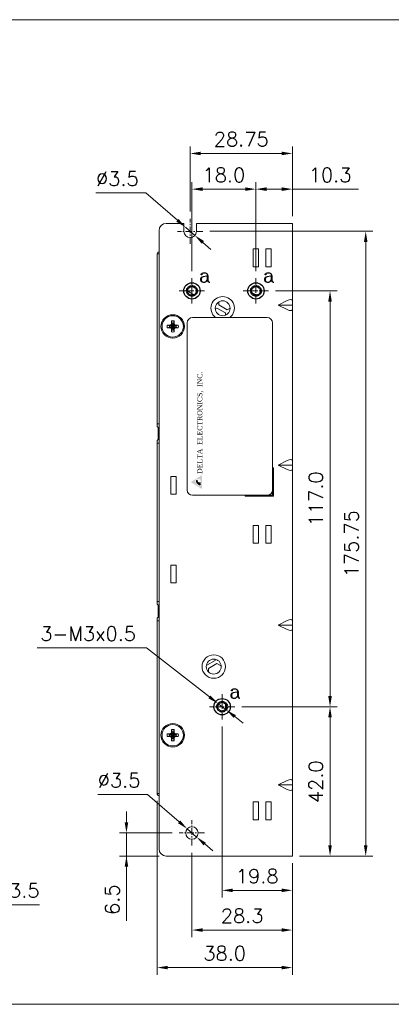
# Model space of a CAD drawing. Header units: inches. Extents: x 0 to 521, y 0 to 277.
# Tile 7 of 12: x 203 to 307, y 0 to 277. Entities that reach past the tile are written whole.
import ezdxf
from ezdxf.enums import TextEntityAlignment as Align

# ---------------------------------------------------------------- set-up
doc = ezdxf.new("R2010")
doc.units = ezdxf.units.IN
doc.header["$MEASUREMENT"] = 0
for name, pattern in [('CENTER', [0.6, 0.375, -0.075, 0.075, -0.075]), ('CENTER2', [28.575, 19.05, -3.175, 3.175, -3.175]), ('HIDDEN', [0.2, 0.1, -0.1])]:
    doc.linetypes.add(name, pattern=pattern)
doc.layers.get('0').update_dxf_attribs({"lineweight": 13})
doc.layers.add('02___PRT_ALL_AXES', color=7, linetype='Continuous')
doc.layers.add('DEFAULT_2', color=8, linetype='HIDDEN')
for name, color, linetype, lineweight in [('Center', 1, 'CENTER2', 9), ('Dimension', 2, 'Continuous', 9), ('Line', 3, 'Continuous', 13)]:
    doc.layers.add(name, color=color, linetype=linetype, lineweight=lineweight)
doc.styles.add('ROMANC', font='romanc')
doc.styles.add('ROMANS', font='romans')
doc.styles.add('ROMANTIC', font='txt')
doc.dimstyles.new('yutana', dxfattribs={"dimscale": 2, "dimtxt": 2, "dimasz": 1.5, "dimexe": 1, "dimexo": 1, "dimgap": 1, "dimtad": 1, "dimdec": 1, "dimzin": 0, "dimdsep": 46, "dimtxsty": 'ROMANS', "dimcen": 0, "dimadec": 0, "dimazin": 0, "dimtp": 0.01, "dimtm": 0.01, "dimtfac": 1, "dimtdec": 1, "dimtmove": 0, "dimatfit": 3, "dimfxl": 1, "dimtolj": 1, "dimtzin": 0, "dimlwd": 0, "dimlwe": 0, "dimarcsym": 0})

# ---------------------------------------------------------------- blocks, each defined once
blk = doc.blocks.new('*D7')
at = {"layer": 'Defpoints', "color": 0}
for p in [(174.23, 47.42), (176.75, 45)]:
    blk.add_point(p, dxfattribs=at)
at = {"layer": 'Dimension', "color": 0, "lineweight": 0}
for p, q in [((172.07, 49.5), (169.9, 51.58)), ((174.23, 47.42), (176.75, 45)), ((194.42, 28.02), (178.92, 42.92)), ((208.42, 28.02), (194.42, 28.02))]:
    blk.add_line(p, q, dxfattribs=at)
at = {"layer": 'Dimension', "color": 0}
for points in [[(171.72, 49.14), (172.41, 49.86), (174.23, 47.42)], [(179.26, 43.28), (178.57, 42.56), (176.75, 45)]]:
    blk.add_solid(points, dxfattribs=at)
at = {"layer": 'Dimension', "color": 0, "insert": (202.42, 32.02), "char_height": 4, "attachment_point": 5, "style": 'ROMANS'}
blk.add_mtext('\\A1;∅3.5', dxfattribs=at)
blk = doc.blocks.new('*D9')
at = {"layer": 'Defpoints', "color": 0}
for p in [(272.82, 200.71), (263.32, 83.71), (290.12, 83.71)]:
    blk.add_point(p, dxfattribs=at)
at = {"layer": 'Dimension', "color": 0, "linetype": 'Continuous', "lineweight": 0}
for p, q in [((274.82, 200.71), (292.12, 200.71)), ((290.12, 197.71), (290.12, 86.71)), ((265.32, 83.71), (292.12, 83.71))]:
    blk.add_line(p, q, dxfattribs=at)
at = {"layer": 'Dimension', "color": 0}
for points in [[(290.62, 197.71), (289.62, 197.71), (290.12, 200.71)], [(289.62, 86.71), (290.62, 86.71), (290.12, 83.71)]]:
    blk.add_solid(points, dxfattribs=at)
at = {"layer": 'Dimension', "color": 0, "insert": (284.12, 142.21), "char_height": 4, "attachment_point": 2, "rotation": 90, "style": 'ROMANS'}
blk.add_mtext('\\A1;117.0', dxfattribs=at)
blk = doc.blocks.new('*D10')
at = {"layer": 'Defpoints', "color": 0}
for p in [(279.52, 229.33), (279.52, 219.71), (269.27, 204.26)]:
    blk.add_point(p, dxfattribs=at)
at = {"layer": 'Dimension', "color": 0, "linetype": 'Continuous', "lineweight": 0}
for p, q in [((269.27, 206.26), (269.27, 231.33)), ((279.52, 221.71), (279.52, 231.33)), ((272.27, 229.33), (276.52, 229.33)), ((279.52, 229.33), (298.14, 229.33))]:
    blk.add_line(p, q, dxfattribs=at)
at = {"layer": 'Dimension', "color": 0}
for points in [[(272.27, 229.83), (272.27, 228.83), (269.27, 229.33)], [(276.52, 228.83), (276.52, 229.83), (279.52, 229.33)]]:
    blk.add_solid(points, dxfattribs=at)
at = {"layer": 'Dimension', "color": 0, "insert": (296.14, 235.33), "char_height": 4, "attachment_point": 3, "style": 'ROMANS'}
blk.add_mtext('\\A1;\\A1;10.3', dxfattribs=at)
blk = doc.blocks.new('*D11')
at = {"layer": 'Defpoints', "color": 0}
for p in [(251.27, 229.33), (251.27, 204.26), (269.27, 204.26)]:
    blk.add_point(p, dxfattribs=at)
at = {"layer": 'Dimension', "color": 0, "linetype": 'Continuous', "lineweight": 0}
for p, q in [((251.27, 206.26), (251.27, 231.33)), ((269.27, 206.26), (269.27, 231.33)), ((266.27, 229.33), (254.27, 229.33))]:
    blk.add_line(p, q, dxfattribs=at)
at = {"layer": 'Dimension', "color": 0}
for points in [[(254.27, 229.83), (254.27, 228.83), (251.27, 229.33)], [(266.27, 228.83), (266.27, 229.83), (269.27, 229.33)]]:
    blk.add_solid(points, dxfattribs=at)
at = {"layer": 'Dimension', "color": 0, "insert": (260.27, 235.33), "char_height": 4, "attachment_point": 2, "style": 'ROMANS'}
blk.add_mtext('\\A1;18.0', dxfattribs=at)
blk = doc.blocks.new('*D12')
at = {"layer": 'Defpoints', "color": 0}
for p in [(279.52, 239.37), (250.77, 221.01), (279.52, 219.71)]:
    blk.add_point(p, dxfattribs=at)
at = {"layer": 'Dimension', "color": 0, "linetype": 'Continuous', "lineweight": 0}
for p, q in [((250.77, 223.01), (250.77, 241.37)), ((279.52, 221.71), (279.52, 241.37)), ((253.77, 239.37), (276.52, 239.37))]:
    blk.add_line(p, q, dxfattribs=at)
at = {"layer": 'Dimension', "color": 0}
for points in [[(253.77, 239.87), (253.77, 238.87), (250.77, 239.37)], [(276.52, 238.87), (276.52, 239.87), (279.52, 239.37)]]:
    blk.add_solid(points, dxfattribs=at)
at = {"layer": 'Dimension', "color": 0, "insert": (265.15, 245.37), "char_height": 4, "attachment_point": 2, "style": 'ROMANS'}
blk.add_mtext('\\A1;28.75', dxfattribs=at)
blk = doc.blocks.new('*D13')
at = {"layer": 'Defpoints', "color": 0}
for p in [(232.86, 48.21), (247.72, 48.21), (244.02, 41.71)]:
    blk.add_point(p, dxfattribs=at)
at = {"layer": 'Dimension', "color": 0, "linetype": 'Continuous', "lineweight": 0}
for p, q in [((232.86, 51.21), (232.86, 54.21)), ((245.72, 48.21), (230.86, 48.21)), ((232.86, 41.71), (232.86, 48.21)), ((242.02, 41.71), (230.86, 41.71)), ((232.86, 41.71), (232.86, 23.52)), ((232.86, 38.71), (232.86, 35.71))]:
    blk.add_line(p, q, dxfattribs=at)
at = {"layer": 'Dimension', "color": 0}
for points in [[(232.36, 51.21), (233.36, 51.21), (232.86, 48.21)], [(233.36, 38.71), (232.36, 38.71), (232.86, 41.71)]]:
    blk.add_solid(points, dxfattribs=at)
at = {"layer": 'Dimension', "color": 0, "insert": (226.86, 33.71), "char_height": 4, "attachment_point": 3, "rotation": 90, "style": 'ROMANS'}
blk.add_mtext('\\A1;{\\A1;6.5\\P}', dxfattribs=at)
blk = doc.blocks.new('*D14')
at = {"layer": 'Defpoints', "color": 0}
for p in [(263.32, 83.71), (290.12, 83.71), (279.52, 41.71)]:
    blk.add_point(p, dxfattribs=at)
at = {"layer": 'Dimension', "color": 0, "linetype": 'Continuous', "lineweight": 0}
for p, q in [((265.32, 83.71), (292.12, 83.71)), ((290.12, 44.71), (290.12, 80.71)), ((281.52, 41.71), (292.12, 41.71))]:
    blk.add_line(p, q, dxfattribs=at)
at = {"layer": 'Dimension', "color": 0}
for points in [[(290.62, 80.71), (289.62, 80.71), (290.12, 83.71)], [(289.62, 44.71), (290.62, 44.71), (290.12, 41.71)]]:
    blk.add_solid(points, dxfattribs=at)
at = {"layer": 'Dimension', "color": 0, "insert": (284.12, 56.61), "char_height": 4, "attachment_point": 1, "rotation": 90, "style": 'ROMANS'}
blk.add_mtext('\\A1;42.0', dxfattribs=at)
blk = doc.blocks.new('*D15')
at = {"layer": 'Defpoints', "color": 0}
for p in [(259.77, 80.16), (279.52, 41.71), (259.77, 32.06)]:
    blk.add_point(p, dxfattribs=at)
at = {"layer": 'Dimension', "color": 0, "linetype": 'Continuous', "lineweight": 0}
for p, q in [((259.77, 78.16), (259.77, 30.06)), ((279.52, 39.71), (279.52, 30.06)), ((276.52, 32.06), (262.77, 32.06))]:
    blk.add_line(p, q, dxfattribs=at)
at = {"layer": 'Dimension', "color": 0}
for points in [[(262.77, 32.56), (262.77, 31.56), (259.77, 32.06)], [(276.52, 31.56), (276.52, 32.56), (279.52, 32.06)]]:
    blk.add_solid(points, dxfattribs=at)
at = {"layer": 'Dimension', "color": 0, "insert": (269.65, 38.06), "char_height": 4, "attachment_point": 2, "style": 'ROMANS'}
blk.add_mtext('\\A1;19.8', dxfattribs=at)
blk = doc.blocks.new('*D16')
at = {"layer": 'Defpoints', "color": 0}
for p in [(251.27, 44.66), (279.52, 41.71), (279.52, 20.89)]:
    blk.add_point(p, dxfattribs=at)
at = {"layer": 'Dimension', "color": 0, "linetype": 'Continuous', "lineweight": 0}
for p, q in [((251.27, 42.66), (251.27, 18.89)), ((279.52, 39.71), (279.52, 18.89)), ((254.27, 20.89), (276.52, 20.89))]:
    blk.add_line(p, q, dxfattribs=at)
at = {"layer": 'Dimension', "color": 0}
for points in [[(254.27, 21.39), (254.27, 20.39), (251.27, 20.89)], [(276.52, 20.39), (276.52, 21.39), (279.52, 20.89)]]:
    blk.add_solid(points, dxfattribs=at)
at = {"layer": 'Dimension', "color": 0, "insert": (265.4, 26.89), "char_height": 4, "attachment_point": 2, "style": 'ROMANS'}
blk.add_mtext('\\A1;{\\A1;28.3\\P}', dxfattribs=at)
blk = doc.blocks.new('*D17')
at = {"layer": 'Defpoints', "color": 0}
for p in [(254.32, 217.46), (300.15, 217.46), (279.52, 41.71)]:
    blk.add_point(p, dxfattribs=at)
at = {"layer": 'Dimension', "color": 0, "linetype": 'Continuous', "lineweight": 0}
for p, q in [((256.32, 217.46), (302.15, 217.46)), ((300.15, 44.71), (300.15, 214.46)), ((281.52, 41.71), (302.15, 41.71))]:
    blk.add_line(p, q, dxfattribs=at)
at = {"layer": 'Dimension', "color": 0}
for points in [[(300.65, 214.46), (299.65, 214.46), (300.15, 217.46)], [(299.65, 44.71), (300.65, 44.71), (300.15, 41.71)]]:
    blk.add_solid(points, dxfattribs=at)
at = {"layer": 'Dimension', "color": 0, "insert": (294.15, 129.58), "char_height": 4, "attachment_point": 2, "rotation": 90, "style": 'ROMANS'}
blk.add_mtext('\\A1;{\\A1;175.75\\P}', dxfattribs=at)
blk = doc.blocks.new('*D18')
at = {"layer": 'Defpoints', "color": 0}
for p in [(241.47, 59.28), (279.52, 41.71), (279.52, 10.33)]:
    blk.add_point(p, dxfattribs=at)
at = {"layer": 'Dimension', "color": 0, "linetype": 'Continuous', "lineweight": 0}
for p, q in [((241.47, 57.28), (241.47, 8.33)), ((279.52, 39.71), (279.52, 8.33)), ((244.47, 10.33), (276.52, 10.33))]:
    blk.add_line(p, q, dxfattribs=at)
at = {"layer": 'Dimension', "color": 0}
for points in [[(244.47, 10.83), (244.47, 9.83), (241.47, 10.33)], [(276.52, 9.83), (276.52, 10.83), (279.52, 10.33)]]:
    blk.add_solid(points, dxfattribs=at)
at = {"layer": 'Dimension', "color": 0, "insert": (260.49, 16.33), "char_height": 4, "attachment_point": 2, "style": 'ROMANS'}
blk.add_mtext('\\A1;{\\A1;38.0\\P}', dxfattribs=at)
blk = doc.blocks.new('*D19')
at = {"layer": 'Defpoints', "color": 0}
for p in [(249.95, 49.36), (252.59, 47.06)]:
    blk.add_point(p, dxfattribs=at)
at = {"layer": 'Dimension', "color": 0, "lineweight": 0}
for p, q in [((224.79, 59.03), (238.79, 59.03)), ((238.79, 59.03), (247.68, 51.32)), ((252.59, 47.06), (249.95, 49.36)), ((254.86, 45.1), (257.13, 43.13))]:
    blk.add_line(p, q, dxfattribs=at)
at = {"layer": 'Dimension', "color": 0}
for points in [[(247.36, 50.94), (248.01, 51.7), (249.95, 49.36)], [(255.19, 45.47), (254.53, 44.72), (252.59, 47.06)]]:
    blk.add_solid(points, dxfattribs=at)
at = {"layer": 'Dimension', "color": 0, "insert": (230.79, 63.03), "char_height": 4, "attachment_point": 5, "style": 'ROMANS'}
blk.add_mtext('\\A1;∅3.5', dxfattribs=at)
blk = doc.blocks.new('*D20')
at = {"layer": 'Defpoints', "color": 0}
for p in [(258.59, 84.63), (260.96, 82.79)]:
    blk.add_point(p, dxfattribs=at)
at = {"layer": 'Dimension', "color": 0, "lineweight": 0}
for p, q in [((207.7, 100.25), (238.46, 100.25)), ((238.46, 100.25), (256.22, 86.47)), ((260.96, 82.79), (258.59, 84.63)), ((263.33, 80.95), (265.7, 79.11))]:
    blk.add_line(p, q, dxfattribs=at)
at = {"layer": 'Dimension', "color": 0}
for points in [[(255.91, 86.07), (256.52, 86.86), (258.59, 84.63)], [(263.63, 81.34), (263.02, 80.55), (260.96, 82.79)]]:
    blk.add_solid(points, dxfattribs=at)
at = {"layer": 'Dimension', "color": 0, "insert": (222.08, 104.25), "char_height": 4, "attachment_point": 5, "style": 'ROMANS'}
blk.add_mtext('\\A1;3-M3x0.5', dxfattribs=at)
blk = doc.blocks.new('*D21')
at = {"layer": 'Defpoints', "color": 0}
for p in [(249.45, 218.61), (252.09, 216.31)]:
    blk.add_point(p, dxfattribs=at)
at = {"layer": 'Dimension', "color": 0, "lineweight": 0}
for p, q in [((224.29, 228.28), (238.29, 228.28)), ((238.29, 228.28), (247.18, 220.57)), ((252.09, 216.31), (249.45, 218.61)), ((254.36, 214.35), (256.63, 212.38))]:
    blk.add_line(p, q, dxfattribs=at)
at = {"layer": 'Dimension', "color": 0}
for points in [[(246.86, 220.19), (247.51, 220.95), (249.45, 218.61)], [(254.69, 214.72), (254.03, 213.97), (252.09, 216.31)]]:
    blk.add_solid(points, dxfattribs=at)
at = {"layer": 'Dimension', "color": 0, "insert": (230.29, 232.28), "char_height": 4, "attachment_point": 5, "style": 'ROMANS'}
blk.add_mtext('\\A1;∅3.5', dxfattribs=at)

msp = doc.modelspace()

# ---------------------------------------------------------------- hatches: boundary and pattern name
h = msp.add_hatch(color=256)
h.paths.add_polyline_path([(250.915, 146.926), (254.149, 144.958), (254.149, 148.885)])
edge = h.paths.add_edge_path(flags=16)
edge.add_spline(control_points=[(253.773, 147.302), (253.773, 147.21), (253.746, 147.125), (253.7, 147.054), (253.701, 147.052), (253.703, 147.05), (253.704, 147.048), (253.858, 146.826), (253.958, 146.583), (253.958, 146.359), (253.958, 146.347), (253.958, 146.335), (253.958, 146.323), (253.95, 146.156), (253.882, 146.029), (253.792, 145.948), (253.702, 145.867), (253.595, 145.83), (253.502, 145.826), (253.494, 145.826), (253.487, 145.826), (253.478, 145.826), (253.202, 145.829), (252.903, 146.018), (252.66, 146.276), (252.419, 146.536), (252.235, 146.87), (252.231, 147.199), (252.231, 147.2), (252.231, 147.202), (252.231, 147.204), (252.231, 147.356), (252.282, 147.486), (252.372, 147.576), (252.462, 147.665), (252.586, 147.71), (252.72, 147.71), (252.813, 147.71), (252.911, 147.689), (253.009, 147.647), (253.09, 147.718), (253.196, 147.762), (253.312, 147.762), (253.567, 147.762), (253.773, 147.556), (253.773, 147.302)], knot_values=[0, 0, 0, 0, 1, 1, 1, 2, 2, 2, 3, 3, 3, 4, 4, 4, 5, 5, 5, 6, 6, 6, 7, 7, 7, 8, 8, 8, 9, 9, 9, 10, 10, 10, 11, 11, 11, 12, 12, 12, 13, 13, 13, 14, 14, 14, 15, 15, 15, 15], degree=3, periodic=0)
h = msp.add_hatch(color=256)
h.dxf.hatch_style = 1
edge = h.paths.add_edge_path()
edge.add_spline(control_points=[(252.492, 147.454), (252.439, 147.4), (252.403, 147.32), (252.403, 147.204), (252.403, 147.204), (252.403, 147.2), (252.403, 147.2), (252.403, 146.938), (252.564, 146.629), (252.785, 146.393), (253.005, 146.154), (253.286, 145.994), (253.478, 145.997), (253.483, 145.997), (253.488, 145.997), (253.494, 145.997), (253.548, 145.999), (253.621, 146.023), (253.677, 146.075), (253.734, 146.127), (253.78, 146.205), (253.787, 146.331), (253.787, 146.34), (253.787, 146.349), (253.787, 146.359), (253.788, 146.524), (253.71, 146.732), (253.579, 146.927), (253.504, 146.873), (253.412, 146.841), (253.312, 146.841), (253.058, 146.841), (252.852, 147.047), (252.852, 147.302), (252.852, 147.375), (252.87, 147.444), (252.9, 147.506), (252.836, 147.528), (252.775, 147.539), (252.72, 147.539), (252.623, 147.538), (252.546, 147.508), (252.492, 147.454)], knot_values=[0, 0, 0, 0, 1, 1, 1, 2, 2, 2, 3, 3, 3, 4, 4, 4, 5, 5, 5, 6, 6, 6, 7, 7, 7, 8, 8, 8, 9, 9, 9, 10, 10, 10, 11, 11, 11, 12, 12, 12, 13, 13, 13, 14, 14, 14, 14], degree=3, periodic=0)

# ---------------------------------------------------------------- linework, layer by layer
at = {"color": 7, "linetype": 'Continuous'}
for p, q in [((249.021, 219.708), (244.021, 219.708)), ((249.021, 219.708), (249.021, 217.458)), ((252.521, 219.708), (252.521, 217.458)), ((279.521, 219.708), (252.521, 219.708)), ((279.521, 41.708), (279.521, 219.708)), ((242.021, 43.708), (242.021, 217.708)), ((268.521, 212.498), (268.521, 207.498)), ((268.521, 212.498), (270.021, 212.498)), ((270.021, 212.498), (270.021, 207.498)), ((272.021, 212.498), (272.021, 207.498)), ((272.021, 212.498), (273.521, 212.498)), ((273.521, 212.498), (273.521, 207.498)), ((268.521, 207.498), (270.021, 207.498)), ((272.021, 207.498), (273.521, 207.498)), ((251.855, 199.624), (250.027, 200.679)), ((269.421, 199.528), (268.105, 200.287)), ((269.421, 199.488), (269.421, 199.528)), ((270.421, 201.194), (270.421, 200.223)), ((258.821, 196.756), (258.821, 197.576)), ((258.821, 196.756), (261.221, 195.371)), ((278.021, 197.958), (275.521, 196.708)), ((279.521, 196.708), (275.521, 196.708)), ((278.021, 195.458), (275.521, 196.708)), ((257.851, 195.619), (258.321, 195.89)), ((258.321, 195.89), (260.721, 194.505)), ((260.721, 194.505), (260.721, 193.888)), ((262.018, 195.83), (261.221, 195.371)), ((245.426, 191.153), (244.976, 190.893)), ((245.055, 191.078), (245.407, 191.282)), ((245.407, 191.282), (245.501, 191.525)), ((245.407, 191.282), (245.426, 191.153)), ((245.686, 191.603), (245.426, 191.153)), ((245.426, 190.264), (246.316, 191.153)), ((246.316, 190.264), (245.426, 191.153)), ((245.501, 191.525), (245.501, 192.265)), ((245.501, 192.265), (245.686, 191.64)), ((245.501, 191.525), (245.686, 191.603)), ((245.686, 189.777), (246.056, 191.64)), ((245.686, 191.64), (245.686, 191.603)), ((246.056, 189.777), (245.686, 191.64)), ((245.686, 189.814), (246.056, 191.603)), ((246.056, 189.814), (245.686, 191.603)), ((246.241, 192.265), (246.056, 191.64)), ((246.056, 191.603), (246.056, 191.64)), ((246.316, 191.153), (246.056, 191.603)), ((246.241, 191.525), (246.056, 191.603)), ((246.241, 192.265), (246.241, 191.525)), ((246.241, 191.525), (246.335, 191.282)), ((246.335, 191.282), (246.316, 191.153)), ((246.766, 190.893), (246.316, 191.153)), ((246.335, 191.282), (246.688, 191.078)), ((249.921, 191.708), (249.921, 144.708)), ((272.421, 193.208), (251.421, 193.208)), ((273.921, 143.208), (273.921, 191.708)), ((244.315, 191.078), (244.939, 190.893)), ((244.315, 191.078), (245.055, 191.078)), ((244.315, 190.338), (244.939, 190.523)), ((245.055, 190.338), (244.315, 190.338)), ((244.939, 190.893), (246.803, 190.523)), ((244.939, 190.523), (246.803, 190.893)), ((244.976, 190.893), (244.939, 190.893)), ((244.939, 190.523), (244.976, 190.523)), ((245.055, 191.078), (244.976, 190.893)), ((244.976, 190.893), (246.766, 190.523)), ((244.976, 190.523), (246.766, 190.893)), ((245.055, 190.338), (244.976, 190.523)), ((244.976, 190.523), (245.426, 190.264)), ((245.407, 190.135), (245.055, 190.338)), ((245.407, 190.135), (245.426, 190.264)), ((245.501, 189.892), (245.407, 190.135)), ((245.426, 190.264), (245.686, 189.814)), ((245.501, 189.152), (245.501, 189.892)), ((245.501, 189.892), (245.686, 189.814)), ((245.501, 189.152), (245.686, 189.777)), ((245.686, 189.814), (245.686, 189.777)), ((246.056, 189.814), (246.316, 190.264)), ((246.241, 189.892), (246.056, 189.814)), ((246.056, 189.777), (246.056, 189.814)), ((246.241, 189.152), (246.056, 189.777)), ((246.335, 190.135), (246.241, 189.892)), ((246.241, 189.892), (246.241, 189.152)), ((246.316, 190.264), (246.766, 190.523)), ((246.335, 190.135), (246.316, 190.264)), ((246.688, 190.338), (246.335, 190.135)), ((246.688, 191.078), (246.766, 190.893)), ((246.688, 191.078), (247.428, 191.078)), ((246.688, 190.338), (246.766, 190.523)), ((247.428, 190.338), (246.688, 190.338)), ((246.803, 190.893), (246.766, 190.893)), ((246.766, 190.523), (246.803, 190.523)), ((247.428, 191.078), (246.803, 190.893)), ((247.428, 190.338), (246.803, 190.523)), ((278.021, 152.958), (275.521, 151.708)), ((274.221, 150.908), (273.921, 150.908)), ((274.221, 142.908), (274.221, 150.908)), ((279.521, 151.708), (275.521, 151.708)), ((278.021, 150.458), (275.521, 151.708)), ((245.321, 148.528), (245.321, 143.528)), ((245.321, 148.528), (246.821, 148.528)), ((246.821, 148.528), (246.821, 143.528)), ((245.321, 143.528), (246.821, 143.528)), ((251.421, 143.208), (273.921, 143.208)), ((266.221, 143.208), (266.221, 142.908)), ((266.221, 142.908), (274.221, 142.908)), ((268.521, 134.708), (268.521, 129.708)), ((268.521, 134.708), (270.021, 134.708)), ((270.021, 134.708), (270.021, 129.708)), ((272.021, 134.708), (272.021, 129.708)), ((272.021, 134.708), (273.521, 134.708)), ((273.521, 134.708), (273.521, 129.708)), ((268.521, 129.708), (270.021, 129.708)), ((272.021, 129.708), (273.521, 129.708)), ((245.321, 123.528), (245.321, 118.528)), ((245.321, 123.528), (246.821, 123.528)), ((246.821, 123.528), (246.821, 118.528)), ((245.321, 118.528), (246.821, 118.528)), ((278.021, 107.958), (275.521, 106.708)), ((279.521, 106.708), (275.521, 106.708)), ((278.021, 105.458), (275.521, 106.708)), ((257.821, 96.756), (257.821, 97.045)), ((255.421, 95.371), (255.382, 95.393)), ((257.821, 96.756), (255.421, 95.371)), ((255.921, 94.505), (258.321, 95.89)), ((255.921, 94.505), (255.921, 93.575)), ((258.321, 95.89), (259.488, 95.216)), ((259.9, 84.933), (260.721, 84.459)), ((260.721, 84.459), (260.721, 82.924)), ((244.315, 76.078), (244.939, 75.893)), ((244.315, 76.078), (245.055, 76.078)), ((244.315, 75.338), (244.939, 75.523)), ((245.055, 75.338), (244.315, 75.338)), ((244.939, 75.893), (246.803, 75.523)), ((244.939, 75.523), (246.803, 75.893)), ((244.976, 75.893), (244.939, 75.893)), ((244.939, 75.523), (244.976, 75.523)), ((245.426, 76.153), (244.976, 75.893)), ((245.055, 76.078), (244.976, 75.893)), ((244.976, 75.893), (246.766, 75.523)), ((244.976, 75.523), (246.766, 75.893)), ((244.976, 75.523), (245.426, 75.264)), ((245.055, 75.338), (244.976, 75.523)), ((245.055, 76.078), (245.407, 76.282)), ((245.407, 75.135), (245.055, 75.338)), ((245.407, 76.282), (245.501, 76.525)), ((245.407, 76.282), (245.426, 76.153)), ((245.407, 75.135), (245.426, 75.264)), ((245.501, 74.892), (245.407, 75.135)), ((245.686, 76.603), (245.426, 76.153)), ((246.316, 75.264), (245.426, 76.153)), ((245.426, 75.264), (246.316, 76.153)), ((245.426, 75.264), (245.686, 74.814)), ((245.501, 77.265), (245.686, 76.64)), ((245.501, 76.525), (245.501, 77.265)), ((245.501, 76.525), (245.686, 76.603)), ((245.501, 74.892), (245.686, 74.814)), ((245.501, 74.152), (245.501, 74.892)), ((246.056, 74.777), (245.686, 76.64)), ((245.686, 76.64), (245.686, 76.603)), ((245.686, 74.777), (246.056, 76.64)), ((246.056, 74.814), (245.686, 76.603)), ((245.686, 74.814), (246.056, 76.603)), ((245.686, 74.814), (245.686, 74.777)), ((246.241, 77.265), (246.056, 76.64)), ((246.056, 76.603), (246.056, 76.64)), ((246.241, 76.525), (246.056, 76.603)), ((246.316, 76.153), (246.056, 76.603)), ((246.056, 74.814), (246.316, 75.264)), ((246.241, 74.892), (246.056, 74.814)), ((246.056, 74.777), (246.056, 74.814)), ((246.241, 77.265), (246.241, 76.525)), ((246.241, 76.525), (246.335, 76.282)), ((246.335, 75.135), (246.241, 74.892)), ((246.241, 74.892), (246.241, 74.152)), ((246.335, 76.282), (246.316, 76.153)), ((246.766, 75.893), (246.316, 76.153)), ((246.316, 75.264), (246.766, 75.523)), ((246.335, 75.135), (246.316, 75.264)), ((246.335, 76.282), (246.688, 76.078)), ((246.688, 75.338), (246.335, 75.135)), ((246.688, 76.078), (247.428, 76.078)), ((246.688, 76.078), (246.766, 75.893)), ((246.688, 75.338), (246.766, 75.523)), ((247.428, 75.338), (246.688, 75.338)), ((246.803, 75.893), (246.766, 75.893)), ((246.766, 75.523), (246.803, 75.523)), ((247.428, 76.078), (246.803, 75.893)), ((247.428, 75.338), (246.803, 75.523)), ((245.501, 74.152), (245.686, 74.777)), ((246.241, 74.152), (246.056, 74.777)), ((241.471, 67.458), (241.521, 67.458)), ((241.471, 59.283), (241.471, 67.458)), ((241.471, 66.258), (241.451, 66.258)), ((241.451, 63.44), (241.451, 66.258)), ((241.471, 63.44), (241.451, 63.44)), ((241.451, 60.758), (241.451, 63.44)), ((278.021, 62.958), (275.521, 61.708)), ((279.521, 61.708), (275.521, 61.708)), ((278.021, 60.458), (275.521, 61.708)), ((241.471, 60.758), (241.451, 60.758)), ((270.021, 56.918), (268.521, 56.918)), ((268.521, 51.918), (268.521, 56.918)), ((270.021, 51.918), (270.021, 56.918)), ((272.021, 56.918), (273.521, 56.918)), ((272.021, 56.918), (272.021, 51.918)), ((273.521, 56.918), (273.521, 51.918)), ((270.021, 51.918), (268.521, 51.918)), ((272.021, 51.918), (273.521, 51.918)), ((279.521, 41.708), (244.021, 41.708))]:
    msp.add_line(p, q, dxfattribs=at)
at = {"color": 3, "linetype": 'Continuous'}
for p, q in [((241.521, 162.596), (241.521, 211.108)), ((242.021, 211.108), (241.521, 211.108)), ((242.021, 163.344), (241.521, 163.344)), ((241.521, 162.596), (241.821, 162.296)), ((241.821, 158.896), (241.821, 162.296)), ((241.821, 158.896), (241.521, 158.596)), ((241.521, 112.596), (241.521, 158.596)), ((242.021, 157.844), (241.521, 157.844)), ((242.021, 113.344), (241.521, 113.344)), ((241.521, 112.596), (241.821, 112.296)), ((241.821, 108.896), (241.821, 112.296)), ((241.821, 108.896), (241.521, 108.596)), ((241.521, 59.308), (241.521, 108.596)), ((242.021, 107.844), (241.521, 107.844)), ((241.521, 59.308), (242.021, 59.308))]:
    msp.add_line(p, q, dxfattribs=at)
at = {"ltscale": 5}
msp.add_lwpolyline([(0, 0), (520.664, 0), (520.664, 277), (0, 277)], close=True, dxfattribs=at)
at = {"color": 7, "linetype": 'Continuous'}
for centre, radius in [((259.921, 195.808), 2.1), ((245.871, 190.708), 3.3), ((245.871, 190.708), 3), ((257.421, 95.008), 3.3), ((257.421, 95.008), 2.1), ((245.871, 75.708), 3.3), ((245.871, 75.708), 3), ((251.271, 48.208), 1.75)]:
    msp.add_circle(centre, radius, dxfattribs=at)
for centre, radius, start, end in [((244.021, 217.708), 2, 90, 180), ((250.771, 217.458), 1.75, 180, 0), ((259.921, 195.808), 3.3, 308.01228, 231.98772), ((245.871, 190.708), 1.6, 76.62932, 103.37068), ((245.871, 190.708), 0.95, 78.77065, 101.22935), ((251.421, 191.708), 1.5, 90, 180), ((272.421, 191.708), 1.5, 0, 90), ((245.871, 190.708), 1.6, 166.62932, 193.37068), ((245.871, 190.708), 0.95, 168.77065, 191.22935), ((245.871, 190.708), 1.6, 256.62932, 283.37068), ((245.871, 190.708), 0.95, 258.77065, 281.22935), ((245.871, 190.708), 0.95, 348.77065, 11.22935), ((245.871, 190.708), 1.6, 346.62932, 13.37068), ((251.421, 144.708), 1.5, 180, 270), ((272.421, 144.708), 1.5, 270, 0), ((245.871, 75.708), 1.6, 166.62932, 193.37068), ((245.871, 75.708), 0.95, 168.77065, 191.22935), ((245.871, 75.708), 1.6, 76.62932, 103.37068), ((245.871, 75.708), 0.95, 78.77065, 101.22935), ((245.871, 75.708), 0.95, 348.77065, 11.22935), ((245.871, 75.708), 1.6, 346.62932, 13.37068), ((245.871, 75.708), 1.6, 256.62932, 283.37068), ((245.871, 75.708), 0.95, 258.77065, 281.22935), ((242.096, 59.283), 0.625, 180, 262.89852), ((244.021, 43.708), 2, 180, 270)]:
    msp.add_arc(centre, radius, start, end, dxfattribs=at)
at = {"color": 3, "linetype": 'Continuous'}
for centre, start, end in [((242.121, 211.108), 100.01683, 180), ((242.121, 59.308), 180, 259.98317)]:
    msp.add_arc(centre, 0.6, start, end, dxfattribs=at)
at = {"color": 7, "linetype": 'Continuous'}
for centre, major_axis, start_param, end_param in [((278.021, 197.208), (1.46, 0.902), -0.2318238, 1.3389725), ((278.021, 196.208), (1.46, -0.902), -1.3389725, 0.2318238), ((278.021, 152.208), (1.46, 0.902), -0.2318238, 1.3389725), ((278.021, 151.208), (1.46, -0.902), -1.3389725, 0.2318238), ((278.021, 107.208), (1.46, 0.902), -0.2318238, 1.3389725), ((278.021, 106.208), (1.46, -0.902), -1.3389725, 0.2318238), ((278.021, 62.208), (1.46, 0.902), -0.2318238, 1.3389725), ((278.021, 61.208), (1.46, -0.902), -1.3389725, 0.2318238)]:
    msp.add_ellipse(centre, major_axis=major_axis, ratio=0.381966, start_param=start_param, end_param=end_param, dxfattribs=at)
at = {"layer": '02___PRT_ALL_AXES', "color": 7, "linetype": 'Continuous'}
for centre, radius in [((251.271, 200.708), 2.3), ((269.271, 200.708), 2.3), ((251.271, 200.708), 1.25), ((269.271, 200.708), 1.25), ((259.771, 83.708), 2.3), ((259.771, 83.708), 1.25)]:
    msp.add_circle(centre, radius, dxfattribs=at)
at = {"layer": 'Center', "linetype": 'CENTER', "ltscale": 5}
for p, q in [((250.771, 213.905), (250.771, 221.012)), ((254.324, 217.458), (247.218, 217.458)), ((251.271, 197.155), (251.271, 204.262)), ((269.271, 197.155), (269.271, 204.262)), ((254.824, 200.708), (247.718, 200.708)), ((272.824, 200.708), (265.718, 200.708)), ((259.771, 80.155), (259.771, 87.262)), ((263.324, 83.708), (256.218, 83.708)), ((251.271, 44.655), (251.271, 51.762)), ((254.824, 48.208), (247.718, 48.208))]:
    msp.add_line(p, q, dxfattribs=at)
at = {"layer": 'DEFAULT_2', "color": 8, "linetype": 'HIDDEN'}
for centre in [(251.271, 200.708), (269.271, 200.708), (259.771, 83.708)]:
    msp.add_circle(centre, 1.5, dxfattribs=at)

# ---------------------------------------------------------------- texts
at = {"layer": 'Dimension', "char_height": 4, "width": 105.36115, "attachment_point": 1, "style": 'ROMANC'}
for insert in [(253.206, 207.126), (271.206, 207.126), (261.706, 90.126)]:
    msp.add_mtext('a', dxfattribs=dict(at, insert=insert))
at = {"layer": 'Line', "color": 0, "style": 'ROMANTIC', "width": 0.85}
msp.add_text('DELTA  ELECTRONICS,  INC.', height=1.39104, rotation=90, dxfattribs=at).set_placement((254.59, 149.214), align=Align.BOTTOM_LEFT)

# ---------------------------------------------------------------- dimensions: what is measured, and where the dimension line sits
at = {"layer": 'Dimension', "color": 2, "linetype": 'Continuous'}
dim = msp.add_linear_dim(base=(279.521, 239.367), p1=(250.771, 221.012), p2=(279.521, 219.708), dimstyle='yutana', override={"dimdec": 2}, dxfattribs=at)
dim.commit()
dim.dimension.update_dxf_attribs({"geometry": '*D12', "text_midpoint": (265.146, 239.367), "dimtype": 160})
at = {"layer": 'Dimension'}
for p1, p2, picture, middle in [((252.093, 216.312), (249.449, 218.605), '*D21', (230.293, 228.28)), ((252.593, 47.062), (249.949, 49.355), '*D19', (230.793, 59.03)), ((174.229, 47.421), (176.753, 44.996), '*D7', (202.419, 28.023))]:
    dim = msp.add_diameter_dim_2p(p1=p1, p2=p2, dimstyle='yutana', override={"dimscale": 2, "dimasz": 1.5, "dimtoh": 1}, dxfattribs=at)
    dim.commit()
    dim.dimension.update_dxf_attribs({"geometry": picture, "text_midpoint": middle, "dimtype": 163})
at = {"layer": 'Dimension', "color": 2, "linetype": 'Continuous'}
for base, p1, p2, angle, picture, middle in [((251.271, 229.329), (269.271, 204.262), (251.271, 204.262), 180, '*D11', (260.271, 229.329)), ((290.123, 83.708), (272.824, 200.708), (263.324, 83.708), 270, '*D9', (290.123, 142.208)), ((290.123, 83.708), (279.521, 41.708), (263.324, 83.708), 90, '*D14', (290.123, 62.708)), ((259.771199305, 32.05615096), (279.521199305, 41.708488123), (259.771199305, 80.155272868), 180, '*D15', (269.646199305, 32.05615096))]:
    dim = msp.add_linear_dim(base=base, p1=p1, p2=p2, angle=angle, dimstyle='yutana', dxfattribs=at)
    dim.commit()
    dim.dimension.update_dxf_attribs({"geometry": picture, "text_midpoint": middle, "dimtype": 160})
for base, p1, p2, text, picture, middle in [((279.521, 229.329), (269.271, 204.262), (279.521, 219.708), '\\A1;10.3', '*D10', (290.331, 229.329)), ((279.521, 10.333), (241.471, 59.283), (279.521, 41.708), '{\\A1;38.0\\P}', '*D18', (260.486, 10.333)), ((279.521199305, 20.885913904), (251.271199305, 44.655272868), (279.521199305, 41.708488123), '{\\A1;<>\\P}', '*D16', (265.396199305, 20.885913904))]:
    dim = msp.add_linear_dim(base=base, p1=p1, p2=p2, text=text, dimstyle='yutana', override={"dimtxsty": 'ROMANS'}, dxfattribs=at)
    dim.commit()
    dim.dimension.update_dxf_attribs({"geometry": picture, "text_midpoint": middle, "dimtype": 160})
for base, p1, p2, override, picture, middle in [((300.146, 217.458), (279.521, 41.708), (254.324, 217.458), {"dimdec": 2, "dimtxsty": 'ROMANS'}, '*D17', (300.146, 129.583)), ((232.856, 48.208), (244.021, 41.708), (247.718, 48.208), {"dimtxsty": 'ROMANS'}, '*D13', (232.856, 29.613))]:
    dim = msp.add_linear_dim(base=base, p1=p1, p2=p2, angle=90, text='{\\A1;<>\\P}', dimstyle='yutana', override=override, dxfattribs=at)
    dim.commit()
    dim.dimension.update_dxf_attribs({"geometry": picture, "text_midpoint": middle, "dimtype": 160})
at = {"layer": 'Dimension'}
dim = msp.add_diameter_dim_2p(p1=(260.956, 82.789), p2=(258.586, 84.628), text='3-M3x0.5', dimstyle='yutana', override={"dimscale": 2, "dimasz": 1.5, "dimtoh": 1, "dimtxsty": 'ROMANS'}, dxfattribs=at)
dim.commit()
dim.dimension.update_dxf_attribs({"geometry": '*D20', "text_midpoint": (222.076, 100.251), "dimtype": 163})

doc.saveas('drawing.dxf')
